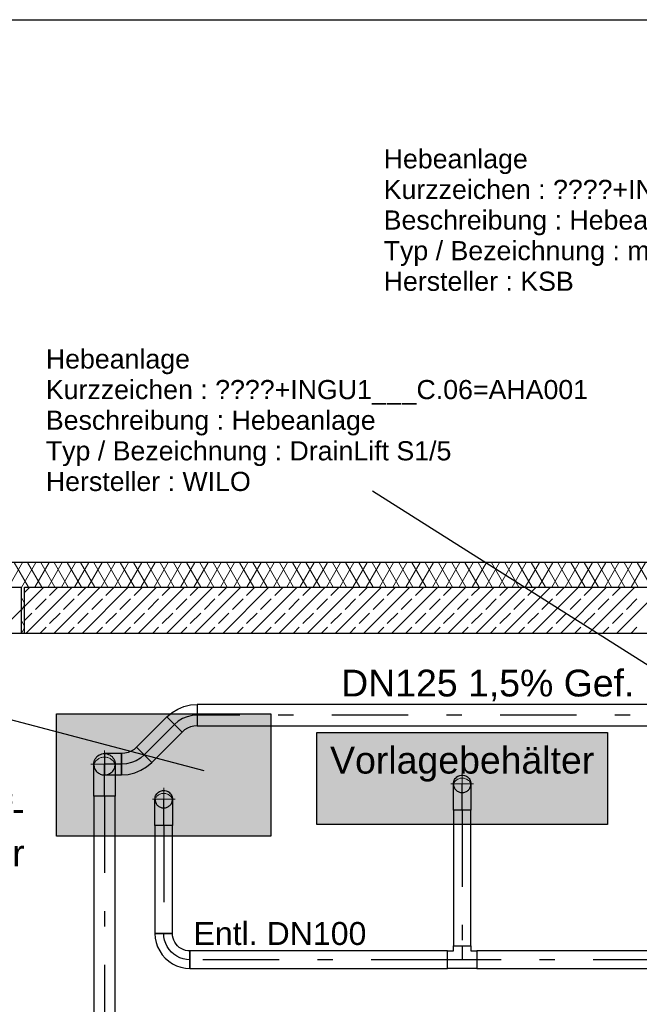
# Model space of a CAD drawing. Header units: metres. Extents: x 0 to 19.7, y 0 to 22.1.
# Tile 3 of 6: x 9.5 to 13.5, y 15.6 to 22.1. Entities that reach past the tile are written whole.
import ezdxf

# ---------------------------------------------------------------- set-up
doc = ezdxf.new("R2010")
doc.units = ezdxf.units.M
for name, pattern in [('GESTRICHELT', [0.75, 0.5, -0.25]), ('MITTE', [2, 1.25, -0.25, 0.25, -0.25]), ('STRICHPUNKT', [1, 0.5, -0.25, 0, -0.25]), ('VERDECKT', [0.375, 0.25, -0.125])]:
    doc.linetypes.add(name, pattern=pattern)
doc.layers.get('0').update_dxf_attribs({"lineweight": 0})
for name, color, linetype in [('003ARCH_A', 7, 'Continuous'), ('004TGA_S', 7, 'Continuous'), ('004TX_TXT', 7, 'Continuous')]:
    doc.layers.add(name, color=color, linetype=linetype)
doc.styles.add('ARIAL', font='arial.ttf')
doc.styles.get("Standard").update_dxf_attribs({"font": 'arial.ttf'})

# ---------------------------------------------------------------- blocks, each defined once
blk = doc.blocks.new('Hebeanlage KG400.010.010.250')
for s, p in [('Hebeanlage', (0, 0)), ('Kurzzeichen : ', (0, -0.2)), ('Beschreibung : ', (0, -0.4)), ('Typ / Bezeichnung : ', (0, -0.6)), ('Hersteller : ', (0, -0.8))]:
    blk.add_text(s, height=0.125).set_placement(p)
at = {"flags": 1}
for tag, p in [('NUMMER', (0, 0)), ('KURZTEXT', (0, 0)), ('MB.100.10.110', (0, -0.8)), ('MB.100.20.500', (0, -0.8)), ('KG400.099.003.500', (0, -0.8)), ('KG400.099.003.103', (0, -0.8)), ('KG400.099.003.167', (0, -0.8)), ('KG400.099.003.165', (0, -0.8)), ('KG400.099.003.166', (0, -0.8)), ('MB.100.20.110', (0, -0.8)), ('MB.100.20.100', (0, -0.8)), ('MB.100.90.100', (0, -0.8))]:
    blk.add_attdef(tag, p, '', height=0.125, dxfattribs=at)
for tag, p in [('MB.100.110.100', (1.1065, -0.2)), ('MB.100.110.110', (1.2134, -0.4)), ('MB.100.10.100', (1.5919, -0.6)), ('MB.100.20.120', (0.8927, -0.8))]:
    blk.add_attdef(tag, p, '', height=0.125)

msp = doc.modelspace()

# ---------------------------------------------------------------- hatches: boundary and pattern name
at = {"layer": '004TGA_S'}
h = msp.add_hatch(color=9, dxfattribs=at)
h.dxf.hatch_style = 1
h.paths.add_polyline_path([(11.1377, 16.7164), (11.1377, 17.5164), (9.7377, 17.5164), (9.7377, 16.7164)])
h = msp.add_hatch(color=9, dxfattribs=at)
h.dxf.hatch_style = 1
h.paths.add_polyline_path([(13.3377, 16.7939), (13.3377, 17.3939), (11.4377, 17.3939), (11.4377, 16.7939)])

# ---------------------------------------------------------------- linework, layer by layer
at = {"color": 0, "linetype": 'MITTE'}
for p, q in [((10.0505, 17.0973), (10.0505, 17.2778)), ((9.9603, 17.1875), (10.1408, 17.1875)), ((12.3877, 16.985), (12.3877, 17.1327)), ((12.3138, 17.0589), (12.4615, 17.0589)), ((10.4377, 16.885), (10.4377, 17.0327)), ((10.3638, 16.9589), (10.5115, 16.9589))]:
    msp.add_line(p, q, dxfattribs=at)
at = {"color": 0, "linetype": 'VERDECKT'}
for centre, radius, start, end in [((10.0505, 17.1579), 0.0759, 22.95927, 157.04073), ((10.0505, 17.1875), 0.0698, 180, 0), ((12.3877, 17.0347), 0.0621, 22.95927, 157.04073), ((12.3877, 17.0589), 0.0572, 180, 0), ((10.4377, 16.9347), 0.0621, 22.95927, 157.04073), ((10.4377, 16.9589), 0.0572, 180, 0)]:
    msp.add_arc(centre, radius, start, end, dxfattribs=at)
at = {"layer": '003ARCH_A', "color": 252, "linetype": 'Continuous'}
for p, q in [((16.628, 18.5045), (9.368, 18.5045)), ((9.208, 18.3445), (9.508, 18.3445)), ((9.508, 18.0445), (9.508, 18.3445)), ((9.528, 18.3445), (16.708, 18.3445)), ((9.528, 18.0445), (9.528, 18.3445)), ((9.208, 18.0445), (16.708, 18.0445))]:
    msp.add_line(p, q, dxfattribs=at)
at = {"layer": '003ARCH_A', "color": 252, "linetype": 'Continuous', "lineweight": 0}
for p, q in [((9.4224, 18.3445), (9.5148, 18.5045)), ((9.5536, 18.3445), (9.4612, 18.5045)), ((9.508, 18.3428), (9.6014, 18.5045)), ((9.6402, 18.3445), (9.5478, 18.5045)), ((9.5956, 18.3445), (9.688, 18.5045)), ((9.7268, 18.3445), (9.6344, 18.5045)), ((9.6822, 18.3445), (9.7746, 18.5045)), ((9.8134, 18.3445), (9.721, 18.5045)), ((9.7688, 18.3445), (9.8612, 18.5045)), ((9.9, 18.3445), (9.8076, 18.5045)), ((9.8554, 18.3445), (9.9478, 18.5045)), ((9.9866, 18.3445), (9.8942, 18.5045)), ((9.942, 18.3445), (10.0344, 18.5045)), ((10.0732, 18.3445), (9.9808, 18.5045)), ((10.0286, 18.3445), (10.121, 18.5045)), ((10.1598, 18.3445), (10.0674, 18.5045)), ((10.1152, 18.3445), (10.2076, 18.5045)), ((10.2464, 18.3445), (10.154, 18.5045)), ((10.2018, 18.3445), (10.2942, 18.5045)), ((10.333, 18.3445), (10.2406, 18.5045)), ((10.2884, 18.3445), (10.3808, 18.5045)), ((10.4196, 18.3445), (10.3272, 18.5045)), ((10.375, 18.3445), (10.4674, 18.5045)), ((10.5062, 18.3445), (10.4138, 18.5045)), ((10.4616, 18.3445), (10.554, 18.5045)), ((10.5928, 18.3445), (10.5004, 18.5045)), ((10.5482, 18.3445), (10.6406, 18.5045)), ((10.6794, 18.3445), (10.587, 18.5045)), ((10.6348, 18.3445), (10.7272, 18.5045)), ((10.766, 18.3445), (10.6736, 18.5045)), ((10.7214, 18.3445), (10.8138, 18.5045)), ((10.8526, 18.3445), (10.7602, 18.5045)), ((10.808, 18.3445), (10.9004, 18.5045)), ((10.9392, 18.3445), (10.8468, 18.5045)), ((10.8946, 18.3445), (10.987, 18.5045)), ((11.0258, 18.3445), (10.9334, 18.5045)), ((10.9812, 18.3445), (11.0736, 18.5045)), ((11.1124, 18.3445), (11.02, 18.5045)), ((11.0679, 18.3445), (11.1602, 18.5045)), ((11.199, 18.3445), (11.1066, 18.5045)), ((11.1545, 18.3445), (11.2468, 18.5045)), ((11.2856, 18.3445), (11.1932, 18.5045)), ((11.2411, 18.3445), (11.3334, 18.5045)), ((11.3722, 18.3445), (11.2798, 18.5045)), ((11.3277, 18.3445), (11.42, 18.5045)), ((11.4588, 18.3445), (11.3664, 18.5045)), ((11.4143, 18.3445), (11.5066, 18.5045)), ((11.5454, 18.3445), (11.453, 18.5045)), ((11.5009, 18.3445), (11.5932, 18.5045)), ((11.632, 18.3445), (11.5396, 18.5045)), ((11.5875, 18.3445), (11.6798, 18.5045)), ((11.7186, 18.3445), (11.6262, 18.5045)), ((11.6741, 18.3445), (11.7664, 18.5045)), ((11.8052, 18.3445), (11.7128, 18.5045)), ((11.7607, 18.3445), (11.853, 18.5045)), ((11.8918, 18.3445), (11.7994, 18.5045)), ((11.8473, 18.3445), (11.9397, 18.5045)), ((11.9784, 18.3445), (11.8861, 18.5045)), ((11.9339, 18.3445), (12.0263, 18.5045)), ((12.065, 18.3445), (11.9727, 18.5045)), ((12.0205, 18.3445), (12.1129, 18.5045)), ((12.1516, 18.3445), (12.0593, 18.5045)), ((12.1071, 18.3445), (12.1995, 18.5045)), ((12.2382, 18.3445), (12.1459, 18.5045)), ((12.1937, 18.3445), (12.2861, 18.5045)), ((12.3248, 18.3445), (12.2325, 18.5045)), ((12.2803, 18.3445), (12.3727, 18.5045)), ((12.4114, 18.3445), (12.3191, 18.5045)), ((12.3669, 18.3445), (12.4593, 18.5045)), ((12.498, 18.3445), (12.4057, 18.5045)), ((12.4535, 18.3445), (12.5459, 18.5045)), ((12.5846, 18.3445), (12.4923, 18.5045)), ((12.5401, 18.3445), (12.6325, 18.5045)), ((12.6712, 18.3445), (12.5789, 18.5045)), ((12.6267, 18.3445), (12.7191, 18.5045)), ((12.7578, 18.3445), (12.6655, 18.5045)), ((12.7133, 18.3445), (12.8057, 18.5045)), ((12.8445, 18.3445), (12.7521, 18.5045)), ((12.7999, 18.3445), (12.8923, 18.5045)), ((12.9311, 18.3445), (12.8387, 18.5045)), ((12.8865, 18.3445), (12.9789, 18.5045)), ((13.0177, 18.3445), (12.9253, 18.5045)), ((12.9731, 18.3445), (13.0655, 18.5045)), ((13.1043, 18.3445), (13.0119, 18.5045)), ((13.0597, 18.3445), (13.1521, 18.5045)), ((13.1909, 18.3445), (13.0985, 18.5045)), ((13.1463, 18.3445), (13.2387, 18.5045)), ((13.2775, 18.3445), (13.1851, 18.5045)), ((13.2329, 18.3445), (13.3253, 18.5045)), ((13.3641, 18.3445), (13.2717, 18.5045)), ((13.3195, 18.3445), (13.4119, 18.5045)), ((13.4507, 18.3445), (13.3583, 18.5045)), ((13.4061, 18.3445), (13.4985, 18.5045)), ((13.5373, 18.3445), (13.4449, 18.5045)), ((13.4927, 18.3445), (13.5851, 18.5045)), ((13.6239, 18.3445), (13.5315, 18.5045)), ((9.528, 18.2181), (9.6544, 18.3445)), ((9.528, 18.31), (9.5625, 18.3445)), ((9.5383, 18.0445), (9.8383, 18.3445)), ((9.6918, 18.29), (9.7464, 18.3445)), ((9.7221, 18.0445), (10.0221, 18.3445)), ((9.8757, 18.29), (9.9302, 18.3445)), ((9.906, 18.0445), (10.206, 18.3445)), ((10.0595, 18.29), (10.1141, 18.3445)), ((10.0898, 18.0445), (10.3898, 18.3445)), ((10.2434, 18.29), (10.2979, 18.3445)), ((10.2737, 18.0445), (10.5737, 18.3445)), ((10.4272, 18.29), (10.4818, 18.3445)), ((10.4575, 18.0445), (10.7575, 18.3445)), ((10.6111, 18.29), (10.6656, 18.3445)), ((10.6414, 18.0445), (10.9414, 18.3445)), ((10.7949, 18.29), (10.8495, 18.3445)), ((10.8252, 18.0445), (11.1252, 18.3445)), ((10.9787, 18.29), (11.0333, 18.3445)), ((11.0091, 18.0445), (11.3091, 18.3445)), ((11.1626, 18.29), (11.2172, 18.3445)), ((11.1929, 18.0445), (11.4929, 18.3445)), ((11.3464, 18.29), (11.401, 18.3445)), ((11.3768, 18.0445), (11.6768, 18.3445)), ((11.5303, 18.29), (11.5848, 18.3445)), ((11.5606, 18.0445), (11.8606, 18.3445)), ((11.7141, 18.29), (11.7687, 18.3445)), ((11.7445, 18.0445), (12.0445, 18.3445)), ((11.898, 18.29), (11.9525, 18.3445)), ((11.9283, 18.0445), (12.2283, 18.3445)), ((12.0818, 18.29), (12.1364, 18.3445)), ((12.1122, 18.0445), (12.4122, 18.3445)), ((12.2657, 18.29), (12.3202, 18.3445)), ((12.296, 18.0445), (12.596, 18.3445)), ((12.4495, 18.29), (12.5041, 18.3445)), ((12.4799, 18.0445), (12.7799, 18.3445)), ((12.6334, 18.29), (12.6879, 18.3445)), ((12.6637, 18.0445), (12.9637, 18.3445)), ((12.8172, 18.29), (12.8718, 18.3445)), ((12.8476, 18.0445), (13.1476, 18.3445)), ((13.0011, 18.29), (13.0556, 18.3445)), ((13.0314, 18.0445), (13.3314, 18.3445)), ((13.1849, 18.29), (13.2395, 18.3445)), ((13.2152, 18.0445), (13.5152, 18.3445)), ((13.3688, 18.29), (13.4233, 18.3445)), ((13.3991, 18.0445), (13.6991, 18.3445)), ((9.508, 18.29), (9.508, 18.29)), ((9.528, 18.2388), (9.508, 18.2735)), ((9.5999, 18.1981), (9.6688, 18.267)), ((9.7837, 18.1981), (9.8527, 18.267)), ((9.9676, 18.1981), (10.0365, 18.267)), ((10.1514, 18.1981), (10.2204, 18.267)), ((10.3353, 18.1981), (10.4042, 18.267)), ((10.5191, 18.1981), (10.5881, 18.267)), ((10.703, 18.1981), (10.7719, 18.267)), ((10.8868, 18.1981), (10.9558, 18.267)), ((11.0707, 18.1981), (11.1396, 18.267)), ((11.2545, 18.1981), (11.3235, 18.267)), ((11.4384, 18.1981), (11.5073, 18.267)), ((11.6222, 18.1981), (11.6912, 18.267)), ((11.8061, 18.1981), (11.875, 18.267)), ((11.9899, 18.1981), (12.0589, 18.267)), ((12.1738, 18.1981), (12.2427, 18.267)), ((12.3576, 18.1981), (12.4265, 18.267)), ((12.5415, 18.1981), (12.6104, 18.267)), ((12.7253, 18.1981), (12.7942, 18.267)), ((12.9091, 18.1981), (12.9781, 18.267)), ((13.093, 18.1981), (13.1619, 18.267)), ((13.2768, 18.1981), (13.3458, 18.267)), ((13.4607, 18.1981), (13.5296, 18.267)), ((9.508, 18.1928), (9.528, 18.2274)), ((9.3544, 18.0445), (9.508, 18.1981)), ((9.528, 18.1262), (9.5769, 18.1751)), ((9.6918, 18.1061), (9.7608, 18.1751)), ((9.8757, 18.1061), (9.9446, 18.1751)), ((10.0595, 18.1061), (10.1285, 18.1751)), ((10.2434, 18.1061), (10.3123, 18.1751)), ((10.4272, 18.1061), (10.4961, 18.1751)), ((10.6111, 18.1061), (10.68, 18.1751)), ((10.7949, 18.1061), (10.8638, 18.1751)), ((10.9787, 18.1061), (11.0477, 18.1751)), ((11.1626, 18.1061), (11.2315, 18.1751)), ((11.3464, 18.1061), (11.4154, 18.1751)), ((11.5303, 18.1061), (11.5992, 18.1751)), ((11.7141, 18.1061), (11.7831, 18.1751)), ((11.898, 18.1061), (11.9669, 18.1751)), ((12.0818, 18.1061), (12.1508, 18.1751)), ((12.2657, 18.1061), (12.3346, 18.1751)), ((12.4495, 18.1061), (12.5185, 18.1751)), ((12.6334, 18.1061), (12.7023, 18.1751)), ((12.8172, 18.1061), (12.8862, 18.1751)), ((13.0011, 18.1061), (13.07, 18.1751)), ((13.1849, 18.1061), (13.2539, 18.1751)), ((13.3688, 18.1061), (13.4377, 18.1751)), ((9.528, 18.0888), (9.508, 18.1235)), ((9.508, 18.1061), (9.508, 18.1062)), ((9.509, 18.0445), (9.528, 18.0774)), ((9.6302, 18.0445), (9.6688, 18.0832)), ((9.8141, 18.0445), (9.8527, 18.0832)), ((9.9979, 18.0445), (10.0365, 18.0832)), ((10.1818, 18.0445), (10.2204, 18.0832)), ((10.3656, 18.0445), (10.4042, 18.0832)), ((10.5495, 18.0445), (10.5881, 18.0832)), ((10.7333, 18.0445), (10.7719, 18.0832)), ((10.9172, 18.0445), (10.9558, 18.0832)), ((11.101, 18.0445), (11.1396, 18.0832)), ((11.2848, 18.0445), (11.3235, 18.0832)), ((11.4687, 18.0445), (11.5073, 18.0832)), ((11.6525, 18.0445), (11.6912, 18.0832)), ((11.8364, 18.0445), (11.875, 18.0832)), ((12.0202, 18.0445), (12.0589, 18.0832)), ((12.2041, 18.0445), (12.2427, 18.0832)), ((12.3879, 18.0445), (12.4265, 18.0832)), ((12.5718, 18.0445), (12.6104, 18.0832)), ((12.7556, 18.0445), (12.7942, 18.0832)), ((12.9395, 18.0445), (12.9781, 18.0832)), ((13.1233, 18.0445), (13.1619, 18.0832)), ((13.3072, 18.0445), (13.3458, 18.0832)), ((13.491, 18.0445), (13.5296, 18.0832))]:
    msp.add_line(p, q, dxfattribs=at)
at = {"layer": '003ARCH_A', "color": 252}
msp.add_lwpolyline([(5.9927, 22.0508), (19.7354, 22.0508), (19.7354, 9.2795), (6, 9.2795)], close=True, dxfattribs=at)
at = {"layer": '004TGA_S', "color": 44, "linetype": 'Continuous'}
for p, q in [((19.7354, 17.5779), (10.6559, 17.5779)), ((10.6559, 17.5779), (10.6559, 17.4382)), ((10.6559, 17.4382), (19.7354, 17.4382))]:
    msp.add_line(p, q, dxfattribs=at)
at = {"layer": '004TGA_S', "color": 7, "linetype": 'STRICHPUNKT'}
msp.add_line((19.7354, 17.5081), (10.6559, 17.5081), dxfattribs=at)
at = {"layer": '004TGA_S', "color": 44, "linetype": 'Continuous'}
for points in [[(10.5571, 17.3973), (10.4583, 17.4961), (10.4583, 17.4961), (10.4917, 17.5246), (10.529, 17.5475), (10.5695, 17.5643), (10.6122, 17.5745), (10.6559, 17.578), (10.6559, 17.578), (10.6559, 17.4383), (10.6559, 17.4383), (10.634, 17.4365), (10.6127, 17.4314), (10.5925, 17.423), (10.5738, 17.4116), (10.5571, 17.3974), (10.5571, 17.3973)], [(10.5571, 17.3973), (10.4583, 17.4961), (10.2605, 17.2983), (10.3593, 17.1995), (10.5571, 17.3973)], [(10.1204, 16.978), (9.9807, 16.978), (9.9807, 16.978), (9.9807, 17.1875), (9.9813, 17.1966), (9.983, 17.2056), (9.986, 17.2142), (9.99, 17.2224), (9.9951, 17.23), (10.0011, 17.2369), (10.008, 17.2429), (10.0156, 17.248), (10.0238, 17.252), (10.0324, 17.255), (10.0414, 17.2568), (10.0505, 17.2574), (10.0596, 17.2568), (10.0686, 17.255), (10.0772, 17.252), (10.0854, 17.248), (10.093, 17.2429), (10.0999, 17.2369), (10.1059, 17.23), (10.111, 17.2224), (10.115, 17.2142), (10.118, 17.2056), (10.1198, 17.1966), (10.1204, 17.1875), (10.1204, 17.1875), (10.1204, 16.978), (10.1204, 16.978)], [(10.1617, 17.1177), (10.1617, 17.2574), (10.0505, 17.2574), (10.0505, 17.1177), (10.1617, 17.1177)], [(10.1617, 17.2574), (10.1617, 17.1177), (10.1618, 17.1177), (10.2055, 17.1211), (10.2481, 17.1313), (10.2886, 17.1481), (10.3259, 17.171), (10.3593, 17.1995), (10.3593, 17.1995), (10.2605, 17.2983), (10.2605, 17.2983), (10.2438, 17.284), (10.2252, 17.2726), (10.2049, 17.2642), (10.1836, 17.2591), (10.1618, 17.2574), (10.1617, 17.2574)], [(12.4448, 16.8874), (12.3305, 16.8874), (12.3305, 16.8875), (12.3305, 17.0589), (12.331, 17.0663), (12.3325, 17.0737), (12.3349, 17.0807), (12.3382, 17.0875), (12.3423, 17.0937), (12.3473, 17.0993), (12.3529, 17.1042), (12.3591, 17.1084), (12.3658, 17.1117), (12.3729, 17.1141), (12.3802, 17.1155), (12.3877, 17.116), (12.3951, 17.1155), (12.4025, 17.1141), (12.4095, 17.1117), (12.4163, 17.1084), (12.4225, 17.1042), (12.4281, 17.0993), (12.433, 17.0937), (12.4372, 17.0875), (12.4405, 17.0807), (12.4429, 17.0737), (12.4443, 17.0663), (12.4448, 17.0589), (12.4448, 17.0589), (12.4448, 16.8875), (12.4448, 16.8874)], [(10.4948, 16.7874), (10.3805, 16.7874), (10.3805, 16.7875), (10.3805, 16.9589), (10.381, 16.9663), (10.3825, 16.9737), (10.3849, 16.9807), (10.3882, 16.9875), (10.3923, 16.9937), (10.3973, 16.9993), (10.4029, 17.0042), (10.4091, 17.0084), (10.4158, 17.0117), (10.4229, 17.0141), (10.4302, 17.0155), (10.4377, 17.016), (10.4451, 17.0155), (10.4525, 17.0141), (10.4595, 17.0117), (10.4663, 17.0084), (10.4725, 17.0042), (10.4781, 16.9993), (10.483, 16.9937), (10.4872, 16.9875), (10.4905, 16.9807), (10.4929, 16.9737), (10.4943, 16.9663), (10.4948, 16.9589), (10.4948, 16.9589), (10.4948, 16.7875), (10.4948, 16.7874)], [(10.1204, 16.978), (9.9807, 16.978), (9.9807, 11.3655), (10.1204, 11.3655), (10.1204, 16.978)], [(12.4448, 16.8874), (12.3305, 16.8874), (12.3305, 16.0003), (12.4448, 16.0003), (12.4448, 16.8874)], [(10.4948, 16.7874), (10.3805, 16.7874), (10.3805, 16.0818), (10.4948, 16.0818), (10.4948, 16.7874)], [(10.4948, 16.0818), (10.3805, 16.0818), (10.3805, 16.0817), (10.3825, 16.0519), (10.3883, 16.0226), (10.3979, 15.9943), (10.4111, 15.9675), (10.4278, 15.9426), (10.4475, 15.9201), (10.4699, 15.9004), (10.4948, 15.8838), (10.5216, 15.8706), (10.5499, 15.861), (10.5792, 15.8551), (10.6091, 15.8532), (10.6091, 15.8532), (10.6091, 15.9675), (10.6091, 15.9675), (10.5942, 15.9685), (10.5795, 15.9714), (10.5654, 15.9762), (10.552, 15.9828), (10.5395, 15.9911), (10.5283, 16.0009), (10.5184, 16.0122), (10.5101, 16.0246), (10.5035, 16.038), (10.4987, 16.0522), (10.4958, 16.0668), (10.4948, 16.0817), (10.4948, 16.0818)], [(12.2927, 15.8532), (12.2927, 15.9675), (10.6091, 15.9675), (10.6091, 15.8532), (12.2927, 15.8532)], [(12.4827, 15.9675), (12.4827, 15.8532), (12.2927, 15.8532), (12.2927, 15.9675), (12.3305, 15.9675), (12.3305, 16.0001), (12.3305, 16.0003), (12.4448, 16.0003), (12.4448, 16.0001), (12.4448, 15.9675), (12.4827, 15.9675)], [(13.7427, 15.8532), (13.7427, 15.9675), (12.4827, 15.9675), (12.4827, 15.8532), (13.7427, 15.8532)]]:
    msp.add_lwpolyline(points, dxfattribs=at)
at = {"layer": '004TGA_S', "color": 44}
for points in [[(9.7377, 17.5164), (11.1377, 17.5164), (11.1377, 16.7164), (9.7377, 16.7164)], [(13.3377, 16.7939), (11.4377, 16.7939), (11.4377, 17.3939), (13.3377, 17.3939)]]:
    msp.add_lwpolyline(points, close=True, dxfattribs=at)
at = {"layer": '004TGA_S', "color": 7, "linetype": 'STRICHPUNKT'}
for points in [[(10.6559, 17.5081), (10.6559, 17.5081), (10.6231, 17.5055), (10.5911, 17.4978), (10.5607, 17.4853), (10.5327, 17.4681), (10.5077, 17.4467), (10.5077, 17.4467)], [(10.5077, 17.4467), (10.3099, 17.2489)], [(10.3099, 17.2489), (10.3099, 17.2489), (10.2849, 17.2275), (10.2569, 17.2103), (10.2265, 17.1978), (10.1945, 17.1901), (10.1618, 17.1875), (10.1617, 17.1875)], [(10.1617, 17.1875), (10.0505, 17.1875)], [(10.0505, 16.978), (10.0505, 17.1875)], [(12.3877, 16.8874), (12.3877, 17.0589)], [(10.0505, 16.978), (10.0505, 11.3655)], [(10.4377, 16.7874), (10.4377, 16.9589)], [(12.3877, 16.8874), (12.3877, 16.0003)], [(10.4377, 16.7874), (10.4377, 16.0818)], [(10.6091, 15.9103), (10.6091, 15.9103), (10.5867, 15.9118), (10.5647, 15.9162), (10.5435, 15.9234), (10.5234, 15.9333), (10.5047, 15.9458), (10.4879, 15.9605), (10.4731, 15.9774), (10.4606, 15.996), (10.4507, 16.0161), (10.4435, 16.0374), (10.4391, 16.0594), (10.4377, 16.0817), (10.4377, 16.0818)], [(12.3877, 16.0001), (12.3877, 15.9103)], [(12.2927, 15.9103), (10.6091, 15.9103)], [(12.4827, 15.9103), (12.2927, 15.9103)], [(13.7427, 15.9103), (12.4827, 15.9103)]]:
    msp.add_lwpolyline(points, dxfattribs=at)
at = {"layer": '004TGA_S', "color": 0, "linetype": 'Continuous'}
for points in [[(12.3305, 15.9675), (12.3305, 15.9675)], [(12.4448, 15.9675), (12.4448, 15.9675)]]:
    msp.add_lwpolyline(points, dxfattribs=at)
at = {"layer": '004TGA_S', "color": 0, "linetype": 'GESTRICHELT'}
for centre, radius, end in [((10.0505, 17.1875), 0.0699, 0), ((12.3877, 17.0589), 0.0572, 360), ((10.4377, 16.9589), 0.0572, 0)]:
    msp.add_arc(centre, radius, 180, end, dxfattribs=at)
at = {"layer": '004TX_TXT', "color": 7}
for p, q in [((11.8024, 18.9722), (13.8941, 17.6494)), ((7.871, 17.8933), (10.6995, 17.1457))]:
    msp.add_line(p, q, dxfattribs=at)

# ---------------------------------------------------------------- block references
at = {"layer": '004TGA_S', "color": 7}
ref = msp.add_blockref('Hebeanlage KG400.010.010.250', (11.8747, 21.0797), dxfattribs=at)
ref.add_attrib('MB.100.110.100', '????+INGU1___C.06=AHA002', (12.9812, 20.8797), dxfattribs={"layer": '0', "color": 7, "height": 0.125})
ref.add_attrib('MB.100.110.110', 'Hebeanlage Schmutzwasser', (13.0881, 20.6797), dxfattribs={"layer": '0', "color": 7, "height": 0.125})
ref.add_attrib('MB.100.10.100', 'mini-Compacta UZ7', (13.4666, 20.4797), dxfattribs={"layer": '0', "color": 7, "height": 0.125})
ref.add_attrib('MB.100.20.120', 'KSB', (12.7674, 20.2797), dxfattribs={"layer": '0', "color": 7, "height": 0.125})
ref = msp.add_blockref('Hebeanlage KG400.010.010.250', (9.6674, 19.7722), dxfattribs=at)
ref.add_attrib('MB.100.110.100', '????+INGU1___C.06=AHA001', (10.7738, 19.5722), dxfattribs={"layer": '0', "color": 7, "height": 0.125})
ref.add_attrib('MB.100.110.110', 'Hebeanlage', (10.8808, 19.3722), dxfattribs={"layer": '0', "color": 7, "height": 0.125})
ref.add_attrib('MB.100.10.100', 'DrainLift S1/5', (11.2593, 19.1722), dxfattribs={"layer": '0', "color": 7, "height": 0.125})
ref.add_attrib('MB.100.20.120', 'WILO', (10.5601, 18.9722), dxfattribs={"layer": '0', "color": 7, "height": 0.125})

# ---------------------------------------------------------------- texts
at = {"layer": '004TX_TXT', "color": 7, "linetype": 'Continuous', "style": 'ARIAL'}
for s, insert, char_height, width, attachment_point in [('DN125 1,5% Gef.', (11.597, 17.7012), 0.175, 4.853805, 4), ('{\\W1;Fest- und\\PLeichtstoff-\\Pabscheider}', (8.9306, 16.8974), 0.175, 1.518645, 5), ('{\\W1;Vorlagebehälter}', (12.3877, 17.1874), 0.175, 1.63729, 5), ('\\pxqc;{\\W1;Entl. DN100}', (11.1969, 16.0806), 0.15, 1.63729, 5)]:
    msp.add_mtext(s, dxfattribs=dict(at, insert=insert, char_height=char_height, width=width, attachment_point=attachment_point))

doc.saveas('drawing.dxf')
